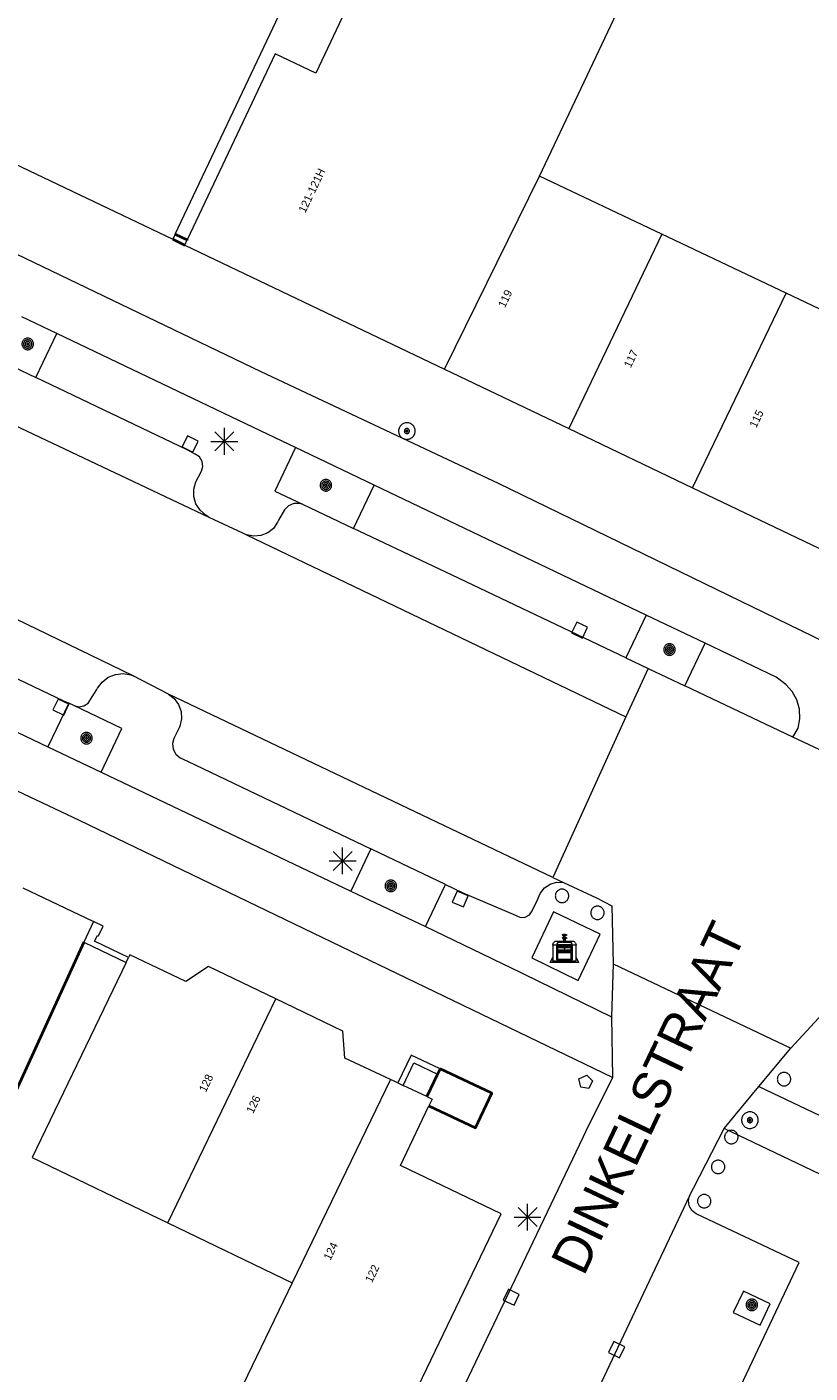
# Model space of a CAD drawing. Header units: metres. Extents: x 135779 to 137489, y 452643 to 455118.
# Tile 164 of 256: x 136343 to 136373, y 454006 to 454056. Entities that reach past the tile are written whole.
import ezdxf
from ezdxf.enums import TextEntityAlignment as Align

# ---------------------------------------------------------------- set-up
doc = ezdxf.new("R2010")
doc.units = ezdxf.units.M
doc.linetypes.add('DGN_Style_4', pattern=[89.853097, 44.898487, -22.449243, 0.056123, -22.449243])
for name, color, linetype, lineweight in [('KTop_BAK_Afval apart plaats', 96, 'Continuous', 13), ('KTop_GBI_Toegangstrap', 40, 'Continuous', 40), ('KTop_NAR_Huisnummer (t)', 7, 'Continuous', 13), ('KTop_NAR_Huisnummer tijdelijk (t)', 7, 'Continuous', 13), ('KTop_ORL_Weg_Straatnaam (t)', 7, 'Continuous', 13), ('KTop_PAL_Afsluitpaal', 222, 'Continuous', 13), ('KTop_PAL_Lichtmast', 40, 'Continuous', 13), ('KTop_PND_Grondvlaksituatie van BAG-pand [tachy]', 1, 'Continuous', 13), ('KTop_PND_Pandscheiding', 40, 'Continuous', 13), ('KTop_PUT_Brandkraan of -put', 1, 'Continuous', 13), ('KTop_PUT_Inspectie- of rioolput', 15, 'Continuous', 13), ('KTop_PUT_Kolk', 15, 'Continuous', 13), ('KTop_SHD_Hek (l)', 15, 'DGN_Style_4', 40), ('KTop_SHD_Muur', 15, 'Continuous', 13), ('KTop_SHD_Muur (l)', 15, 'Continuous', 40), ('KTop_VGO_Boom', 92, 'Continuous', 13), ('KTop_WGD_Fietspad', 40, 'Continuous', 13), ('KTop_WGD_Parkeervlak', 251, 'Continuous', 13), ('KTop_WGD_Rijbaan_Lokale weg', 251, 'Continuous', 13), ('KTop_WGD_Rijbaan_Lokale weg_verkeersdrempel', 40, 'Continuous', 13), ('KTop_WGD_Voetpad', 251, 'Continuous', 13)]:
    doc.layers.add(name, color=color, linetype=linetype, lineweight=lineweight)
doc.styles.add('Style-ROVU', font='ROVU.shx')
doc.styles.add('Style-ROVUCURSIEF', font='ROVUCURSIEF.shx')

# ---------------------------------------------------------------- blocks, each defined once
blk = doc.blocks.new('BAK_Afval_apart_plaats')
at = {"layer": 'KTop_BAK_Afval apart plaats'}
for p, q in [((-0.073, 0.513), (-0.072, 0.515)), ((-0.073, 0.513), (-0.073, 0.49)), ((-0.072, 0.511), (-0.073, 0.513)), ((-0.072, 0.511), (-0.073, 0.513)), ((-0.072, 0.515), (-0.071, 0.516)), ((-0.07, 0.51), (-0.072, 0.511)), ((-0.07, 0.51), (-0.072, 0.511)), ((-0.071, 0.516), (-0.07, 0.517)), ((-0.07, 0.517), (-0.067, 0.519)), ((-0.069, 0.509), (-0.07, 0.51)), ((-0.069, 0.509), (-0.07, 0.51)), ((-0.066, 0.507), (-0.069, 0.509)), ((-0.066, 0.507), (-0.069, 0.509)), ((-0.067, 0.519), (-0.065, 0.52)), ((-0.063, 0.506), (-0.066, 0.507)), ((-0.063, 0.506), (-0.066, 0.507)), ((-0.065, 0.52), (-0.061, 0.521)), ((-0.059, 0.505), (-0.063, 0.506)), ((-0.059, 0.505), (-0.063, 0.506)), ((-0.061, 0.521), (-0.055, 0.523)), ((-0.054, 0.504), (-0.059, 0.505)), ((-0.054, 0.504), (-0.059, 0.505)), ((-0.055, 0.523), (-0.049, 0.524)), ((-0.048, 0.503), (-0.054, 0.504)), ((-0.048, 0.503), (-0.054, 0.504)), ((-0.049, 0.524), (-0.043, 0.525)), ((-0.043, 0.502), (-0.048, 0.503)), ((-0.043, 0.502), (-0.048, 0.503)), ((-0.043, 0.525), (-0.035, 0.526)), ((-0.036, 0.501), (-0.043, 0.502)), ((-0.036, 0.501), (-0.043, 0.502)), ((-0.035, 0.526), (-0.029, 0.527)), ((-0.029, 0.527), (-0.023, 0.527)), ((-0.023, 0.527), (-0.013, 0.528)), ((-0.013, 0.528), (-0.005, 0.528)), ((-0.005, 0.528), (0, 0.528)), ((0, 0.528), (0.005, 0.528)), ((0.005, 0.528), (0.013, 0.528)), ((0.013, 0.528), (0.023, 0.527)), ((0.023, 0.527), (0.029, 0.527)), ((0.029, 0.527), (0.035, 0.526)), ((0.035, 0.526), (0.043, 0.525)), ((0.036, 0.501), (0.043, 0.502)), ((0.043, 0.502), (0.036, 0.501)), ((0.043, 0.525), (0.049, 0.524)), ((0.043, 0.502), (0.048, 0.503)), ((0.048, 0.503), (0.043, 0.502)), ((0.048, 0.503), (0.054, 0.504)), ((0.054, 0.504), (0.048, 0.503)), ((0.049, 0.524), (0.055, 0.523)), ((0.054, 0.504), (0.059, 0.505)), ((0.059, 0.505), (0.054, 0.504)), ((0.055, 0.523), (0.061, 0.521)), ((0.059, 0.505), (0.063, 0.506)), ((0.063, 0.506), (0.059, 0.505)), ((0.061, 0.521), (0.065, 0.52)), ((0.063, 0.506), (0.066, 0.507)), ((0.066, 0.507), (0.063, 0.506)), ((0.065, 0.52), (0.067, 0.519)), ((0.066, 0.507), (0.069, 0.509)), ((0.069, 0.509), (0.066, 0.507)), ((0.067, 0.519), (0.07, 0.517)), ((0.069, 0.509), (0.07, 0.51)), ((0.07, 0.51), (0.069, 0.509)), ((0.07, 0.517), (0.071, 0.516)), ((0.07, 0.51), (0.072, 0.511)), ((0.072, 0.511), (0.07, 0.51)), ((0.071, 0.516), (0.072, 0.515)), ((0.072, 0.515), (0.073, 0.513)), ((0.072, 0.511), (0.073, 0.513)), ((0.073, 0.513), (0.072, 0.511)), ((0.073, 0.513), (0.073, 0.49)), ((-0.43, 0.141), (-0.425, 0.168)), ((-0.43, 0.118), (-0.43, 0.141)), ((-0.29, 0.118), (-0.43, 0.118)), ((-0.43, 0.118), (-0.43, -0.457)), ((-0.29, 0.118), (-0.43, 0.118)), ((-0.425, 0.168), (-0.416, 0.193)), ((-0.416, 0.193), (-0.403, 0.215)), ((-0.403, 0.215), (-0.384, 0.24)), ((-0.384, 0.24), (-0.364, 0.258)), ((-0.364, 0.258), (-0.342, 0.272)), ((-0.342, 0.272), (0, 0.272)), ((-0.282, 0.167), (-0.29, 0.146)), ((-0.282, 0.167), (-0.29, 0.146)), ((-0.29, 0.146), (-0.29, 0.118)), ((-0.29, 0.146), (-0.29, 0.118)), ((-0.29, -0.429), (-0.29, 0.118)), ((-0.29, 0.118), (-0.29, -0.429)), ((-0.273, 0.186), (-0.282, 0.167)), ((-0.273, 0.186), (-0.282, 0.167)), ((-0.248, 0.217), (-0.273, 0.186)), ((-0.248, 0.217), (-0.273, 0.186)), ((0.248, 0.217), (-0.248, 0.217)), ((0.248, 0.217), (-0.248, 0.217)), ((-0.242, 0.081), (-0.242, 0.153)), ((-0.242, 0.153), (0.242, 0.153)), ((0.242, 0.081), (-0.242, 0.081)), ((-0.242, 0.034), (-0.242, 0.081)), ((-0.242, 0.081), (0.242, 0.081)), ((-0.242, -0.059), (-0.242, 0.034)), ((-0.242, 0.034), (0.242, 0.034)), ((0.242, 0.034), (-0.242, 0.034)), ((-0.073, 0.49), (-0.072, 0.488)), ((-0.073, 0.399), (-0.073, 0.376)), ((-0.072, 0.397), (-0.073, 0.399)), ((-0.073, 0.376), (-0.072, 0.374)), ((-0.072, 0.488), (-0.07, 0.486)), ((-0.07, 0.396), (-0.072, 0.397)), ((-0.072, 0.374), (-0.07, 0.373)), ((-0.07, 0.486), (-0.069, 0.485)), ((-0.069, 0.395), (-0.07, 0.396)), ((-0.07, 0.373), (-0.069, 0.371)), ((-0.069, 0.485), (-0.066, 0.484)), ((-0.066, 0.394), (-0.069, 0.395)), ((-0.069, 0.371), (-0.066, 0.37)), ((-0.066, 0.484), (-0.063, 0.483)), ((-0.063, 0.392), (-0.066, 0.394)), ((-0.066, 0.37), (-0.063, 0.369)), ((-0.063, 0.483), (-0.059, 0.482)), ((-0.059, 0.391), (-0.063, 0.392)), ((-0.063, 0.369), (-0.059, 0.368)), ((-0.059, 0.482), (-0.054, 0.481)), ((-0.054, 0.39), (-0.059, 0.391)), ((-0.059, 0.368), (-0.054, 0.367)), ((-0.054, 0.481), (-0.048, 0.48)), ((-0.048, 0.389), (-0.054, 0.39)), ((-0.054, 0.367), (-0.048, 0.366)), ((-0.048, 0.48), (-0.043, 0.479)), ((-0.043, 0.388), (-0.048, 0.389)), ((-0.048, 0.366), (-0.043, 0.365)), ((-0.043, 0.479), (-0.036, 0.478)), ((-0.036, 0.388), (-0.043, 0.388)), ((-0.043, 0.365), (-0.036, 0.364)), ((-0.03, 0.501), (-0.036, 0.501)), ((-0.03, 0.501), (-0.036, 0.501)), ((-0.036, 0.478), (-0.03, 0.478)), ((-0.03, 0.387), (-0.036, 0.388)), ((-0.036, 0.364), (-0.03, 0.364)), ((-0.021, 0.5), (-0.03, 0.501)), ((-0.021, 0.5), (-0.03, 0.501)), ((-0.03, 0.478), (-0.028, 0.478)), ((-0.021, 0.387), (-0.03, 0.387)), ((-0.03, 0.364), (-0.028, 0.364)), ((-0.028, 0.478), (-0.021, 0.477)), ((-0.028, 0.468), (-0.028, 0.478)), ((-0.028, 0.478), (-0.021, 0.477)), ((-0.028, 0.4), (-0.028, 0.468)), ((-0.028, 0.468), (-0.021, 0.468)), ((-0.021, 0.468), (-0.028, 0.468)), ((-0.021, 0.4), (-0.028, 0.4)), ((-0.028, 0.364), (-0.021, 0.363)), ((-0.028, 0.355), (-0.028, 0.364)), ((-0.028, 0.364), (-0.021, 0.363)), ((-0.028, 0.272), (-0.028, 0.355)), ((-0.028, 0.355), (-0.021, 0.354)), ((-0.021, 0.354), (-0.028, 0.355)), ((0.028, 0.272), (-0.028, 0.272)), ((-0.014, 0.5), (-0.021, 0.5)), ((-0.014, 0.5), (-0.021, 0.5)), ((-0.021, 0.477), (-0.014, 0.477)), ((-0.021, 0.477), (-0.014, 0.477)), ((-0.021, 0.468), (-0.014, 0.468)), ((-0.014, 0.468), (-0.021, 0.468)), ((-0.014, 0.399), (-0.021, 0.4)), ((-0.014, 0.386), (-0.021, 0.387)), ((-0.021, 0.363), (-0.014, 0.363)), ((-0.021, 0.363), (-0.014, 0.363)), ((-0.021, 0.354), (-0.014, 0.354)), ((-0.014, 0.354), (-0.021, 0.354)), ((0, 0.5), (-0.014, 0.5)), ((0, 0.5), (-0.014, 0.5)), ((-0.014, 0.477), (0, 0.477)), ((-0.014, 0.477), (0, 0.477)), ((-0.014, 0.468), (0, 0.468)), ((0, 0.468), (-0.014, 0.468)), ((0, 0.399), (-0.014, 0.399)), ((0, 0.386), (-0.014, 0.386)), ((-0.014, 0.363), (0, 0.363)), ((-0.014, 0.363), (0, 0.363)), ((-0.014, 0.354), (0, 0.354)), ((0, 0.354), (-0.014, 0.354)), ((0, 0.5), (0, 0.477)), ((0, 0.477), (0, 0.5)), ((0, 0.477), (0, 0.5)), ((0, 0.5), (0.014, 0.5)), ((0.014, 0.5), (0, 0.5)), ((0.014, 0.477), (0, 0.477)), ((0, 0.477), (0.014, 0.477)), ((0.014, 0.468), (0, 0.468)), ((0, 0.468), (0, 0.399)), ((0, 0.468), (0, 0.399)), ((0.014, 0.468), (0, 0.468)), ((0, 0.399), (0.014, 0.399)), ((0, 0.363), (0, 0.386)), ((0, 0.363), (0, 0.386)), ((0, 0.386), (0.014, 0.386)), ((0.014, 0.363), (0, 0.363)), ((0, 0.363), (0.014, 0.363)), ((0, 0.354), (0.014, 0.354)), ((0, 0.272), (0, 0.354)), ((0, 0.354), (0, 0.272)), ((0.014, 0.354), (0, 0.354)), ((0, 0.272), (0.342, 0.272)), ((0.028, 0.272), (0, 0.272)), ((0, 0.272), (0.028, 0.272)), ((0.014, 0.5), (0.021, 0.5)), ((0.021, 0.5), (0.014, 0.5)), ((0.021, 0.477), (0.014, 0.477)), ((0.014, 0.477), (0.021, 0.477)), ((0.021, 0.468), (0.014, 0.468)), ((0.021, 0.468), (0.014, 0.468)), ((0.014, 0.399), (0.021, 0.4)), ((0.014, 0.386), (0.021, 0.387)), ((0.021, 0.363), (0.014, 0.363)), ((0.014, 0.363), (0.021, 0.363)), ((0.014, 0.354), (0.021, 0.354)), ((0.021, 0.354), (0.014, 0.354)), ((0.021, 0.5), (0.03, 0.501)), ((0.03, 0.501), (0.021, 0.5)), ((0.028, 0.478), (0.021, 0.477)), ((0.021, 0.477), (0.028, 0.478)), ((0.021, 0.468), (0.028, 0.468)), ((0.028, 0.468), (0.021, 0.468)), ((0.028, 0.468), (0.021, 0.468)), ((0.021, 0.4), (0.028, 0.4)), ((0.021, 0.387), (0.03, 0.387)), ((0.028, 0.364), (0.021, 0.363)), ((0.021, 0.363), (0.028, 0.364)), ((0.021, 0.354), (0.028, 0.355)), ((0.028, 0.355), (0.021, 0.354)), ((0.03, 0.478), (0.028, 0.478)), ((0.028, 0.478), (0.028, 0.468)), ((0.028, 0.4), (0.028, 0.468)), ((0.03, 0.364), (0.028, 0.364)), ((0.028, 0.364), (0.028, 0.355)), ((0.028, 0.355), (0.028, 0.272)), ((0.03, 0.501), (0.036, 0.501)), ((0.036, 0.501), (0.03, 0.501)), ((0.036, 0.478), (0.03, 0.478)), ((0.03, 0.387), (0.036, 0.388)), ((0.036, 0.364), (0.03, 0.364)), ((0.043, 0.479), (0.036, 0.478)), ((0.036, 0.388), (0.043, 0.388)), ((0.043, 0.365), (0.036, 0.364)), ((0.048, 0.48), (0.043, 0.479)), ((0.043, 0.388), (0.048, 0.389)), ((0.048, 0.366), (0.043, 0.365)), ((0.054, 0.481), (0.048, 0.48)), ((0.048, 0.389), (0.054, 0.39)), ((0.054, 0.367), (0.048, 0.366)), ((0.059, 0.482), (0.054, 0.481)), ((0.054, 0.39), (0.059, 0.391)), ((0.059, 0.368), (0.054, 0.367)), ((0.063, 0.483), (0.059, 0.482)), ((0.059, 0.391), (0.063, 0.392)), ((0.063, 0.369), (0.059, 0.368)), ((0.066, 0.484), (0.063, 0.483)), ((0.063, 0.392), (0.066, 0.394)), ((0.066, 0.37), (0.063, 0.369)), ((0.069, 0.485), (0.066, 0.484)), ((0.066, 0.394), (0.069, 0.395)), ((0.069, 0.371), (0.066, 0.37)), ((0.07, 0.486), (0.069, 0.485)), ((0.069, 0.395), (0.07, 0.396)), ((0.07, 0.373), (0.069, 0.371)), ((0.072, 0.488), (0.07, 0.486)), ((0.07, 0.396), (0.072, 0.397)), ((0.072, 0.374), (0.07, 0.373)), ((0.073, 0.49), (0.072, 0.488)), ((0.072, 0.397), (0.073, 0.399)), ((0.073, 0.376), (0.072, 0.374)), ((0.073, 0.399), (0.073, 0.376)), ((0.242, 0.153), (0.242, 0.081)), ((0.242, 0.081), (0.242, 0.034)), ((0.242, 0.034), (0.242, -0.059)), ((0.273, 0.186), (0.248, 0.217)), ((0.273, 0.186), (0.248, 0.217)), ((0.282, 0.167), (0.273, 0.186)), ((0.282, 0.167), (0.273, 0.186)), ((0.29, 0.146), (0.282, 0.167)), ((0.29, 0.146), (0.282, 0.167)), ((0.29, 0.118), (0.29, 0.146)), ((0.29, 0.118), (0.29, 0.146)), ((0.43, 0.118), (0.29, 0.118)), ((0.29, 0.118), (0.29, -0.429)), ((0.43, 0.118), (0.29, 0.118)), ((0.29, -0.429), (0.29, 0.118)), ((0.342, 0.272), (0.364, 0.258)), ((0.364, 0.258), (0.384, 0.24)), ((0.384, 0.24), (0.403, 0.215)), ((0.403, 0.215), (0.416, 0.193)), ((0.416, 0.193), (0.425, 0.168)), ((0.425, 0.168), (0.43, 0.141)), ((0.43, 0.141), (0.43, 0.118)), ((0.43, -0.457), (0.43, 0.118)), ((-0.528, -0.528), (-0.43, -0.332)), ((-0.43, -0.332), (-0.43, -0.457)), ((-0.43, -0.457), (0.43, -0.457)), ((-0.43, -0.457), (0.43, -0.457)), ((0.29, -0.429), (-0.29, -0.429)), ((-0.29, -0.429), (0.29, -0.429)), ((0.242, -0.059), (-0.242, -0.059)), ((-0.242, -0.059), (-0.242, -0.092)), ((0.242, -0.059), (-0.242, -0.059)), ((-0.242, -0.092), (0.242, -0.092)), ((-0.242, -0.11), (-0.242, -0.092)), ((-0.242, -0.092), (0.242, -0.092)), ((0.242, -0.11), (-0.242, -0.11)), ((0.242, -0.11), (-0.242, -0.11)), ((-0.242, -0.147), (0.242, -0.147)), ((-0.242, -0.41), (-0.242, -0.147)), ((0.242, -0.41), (-0.242, -0.41)), ((0.242, -0.11), (0.242, -0.059)), ((0.242, -0.092), (0.242, -0.11)), ((0.242, -0.092), (0.242, -0.11)), ((0.242, -0.147), (0.242, -0.41)), ((0.43, -0.457), (0.43, -0.332)), ((0.43, -0.332), (0.528, -0.528)), ((0.528, -0.528), (-0.528, -0.528))]:
    blk.add_line(p, q, dxfattribs=at)
at = {"layer": 'KTop_BAK_Afval apart plaats', "flags": 128}
blk.add_lwpolyline([(0.029, 0.413), (0.035, 0.412), (0.043, 0.411), (0.049, 0.41), (0.055, 0.409), (0.061, 0.407), (0.065, 0.406), (0.067, 0.405), (0.07, 0.403), (0.071, 0.402), (0.072, 0.401), (0.073, 0.399), (0.072, 0.397), (0.07, 0.396), (0.069, 0.395), (0.066, 0.394), (0.063, 0.392), (0.059, 0.391), (0.054, 0.39), (0.048, 0.389), (0.043, 0.388), (0.036, 0.388), (0.03, 0.387), (0.021, 0.387), (0.014, 0.386), (0, 0.386), (-0.014, 0.386), (-0.021, 0.387), (-0.03, 0.387), (-0.036, 0.388), (-0.043, 0.388), (-0.048, 0.389), (-0.054, 0.39), (-0.059, 0.391), (-0.063, 0.392), (-0.066, 0.394), (-0.069, 0.395), (-0.07, 0.396), (-0.072, 0.397), (-0.073, 0.399), (-0.072, 0.401), (-0.071, 0.402), (-0.07, 0.403), (-0.067, 0.405), (-0.065, 0.406), (-0.061, 0.407), (-0.055, 0.409), (-0.049, 0.41), (-0.043, 0.411), (-0.035, 0.412), (-0.029, 0.413), (-0.028, 0.413), (-0.028, 0.4), (-0.021, 0.4), (-0.014, 0.399), (0, 0.399), (0.014, 0.399), (0.021, 0.4), (0.028, 0.4), (0.028, 0.413), (0.029, 0.413), (0.028, 0.413)], dxfattribs=at)
at = {"layer": 'KTop_BAK_Afval apart plaats'}
for p in [(0, 0), (-0.43, -0.457)]:
    blk.add_point(p, dxfattribs=at)
blk = doc.blocks.new('PAL_Lichtmast')
at = {"layer": 'KTop_PAL_Lichtmast'}
for p, q in [((-0.354, -0.354), (0.354, 0.354)), ((0.354, -0.354), (-0.354, 0.354)), ((0, -0.5), (0, 0.5)), ((-0.5, 0), (0.5, 0))]:
    blk.add_line(p, q, dxfattribs=at)
blk = doc.blocks.new('PAL_Afsluitpaal')
at = {"layer": 'KTop_PAL_Afsluitpaal', "flags": 128}
blk.add_lwpolyline([(0.25, 0), (0.249, 0.026), (0.245, 0.052), (0.238, 0.077), (0.228, 0.102), (0.217, 0.125), (0.202, 0.147), (0.186, 0.167), (0.167, 0.186), (0.147, 0.202), (0.125, 0.217), (0.102, 0.228), (0.077, 0.238), (0.052, 0.245), (0.026, 0.249), (0, 0.25), (-0.026, 0.249), (-0.052, 0.245), (-0.077, 0.238), (-0.102, 0.228), (-0.125, 0.217), (-0.147, 0.202), (-0.167, 0.186), (-0.186, 0.167), (-0.202, 0.147), (-0.217, 0.125), (-0.228, 0.102), (-0.238, 0.077), (-0.245, 0.052), (-0.249, 0.026), (-0.25, 0), (-0.249, -0.026), (-0.245, -0.052), (-0.238, -0.077), (-0.228, -0.102), (-0.217, -0.125), (-0.202, -0.147), (-0.186, -0.167), (-0.167, -0.186), (-0.147, -0.202), (-0.125, -0.217), (-0.102, -0.228), (-0.077, -0.238), (-0.052, -0.245), (-0.026, -0.249), (0, -0.25), (0.026, -0.249), (0.052, -0.245), (0.077, -0.238), (0.102, -0.228), (0.125, -0.217), (0.147, -0.202), (0.167, -0.186), (0.186, -0.167), (0.202, -0.147), (0.217, -0.125), (0.228, -0.102), (0.238, -0.077), (0.245, -0.052), (0.249, -0.026), (0.25, 0)], dxfattribs=at)
blk = doc.blocks.new('PUT_Brandkraan_of_-put')
at = {"layer": 'KTop_PUT_Brandkraan of -put'}
for p, q in [((-0.25, 0.034), (0, 0.25)), ((-0.158, -0.25), (-0.25, 0.034)), ((0, 0.25), (0.25, 0.033)), ((0.25, 0.033), (0.158, -0.25)), ((0.158, -0.25), (-0.158, -0.25))]:
    blk.add_line(p, q, dxfattribs=at)
blk = doc.blocks.new('PUT_Inspectie-_of_rioolput')
at = {"layer": 'KTop_PUT_Inspectie- of rioolput', "flags": 128}
for points in [[(0.31, 0), (0.308, 0.032), (0.303, 0.064), (0.294, 0.095), (0.283, 0.126), (0.268, 0.155), (0.25, 0.182), (0.23, 0.207), (0.207, 0.23), (0.182, 0.25), (0.154, 0.268), (0.126, 0.283), (0.095, 0.294), (0.064, 0.303), (0.032, 0.308), (0, 0.309), (-0.032, 0.308), (-0.064, 0.303), (-0.096, 0.294), (-0.126, 0.283), (-0.155, 0.268), (-0.182, 0.25), (-0.207, 0.23), (-0.23, 0.207), (-0.25, 0.182), (-0.268, 0.154), (-0.283, 0.126), (-0.294, 0.095), (-0.303, 0.064), (-0.308, 0.032), (-0.309, 0), (-0.308, -0.032), (-0.303, -0.064), (-0.294, -0.096), (-0.283, -0.126), (-0.268, -0.155), (-0.25, -0.182), (-0.23, -0.207), (-0.207, -0.23), (-0.182, -0.25), (-0.155, -0.268), (-0.126, -0.283), (-0.096, -0.294), (-0.064, -0.303), (-0.032, -0.308), (0, -0.309), (0.032, -0.308), (0.064, -0.303), (0.095, -0.294), (0.126, -0.283), (0.155, -0.268), (0.182, -0.25), (0.207, -0.23), (0.23, -0.207), (0.25, -0.182), (0.268, -0.155), (0.283, -0.126), (0.294, -0.096), (0.303, -0.064), (0.308, -0.032), (0.31, 0)], [(0.095, 0), (0.094, 0.009), (0.092, 0.019), (0.09, 0.029), (0.086, 0.038), (0.082, 0.047), (0.076, 0.055), (0.07, 0.063), (0.063, 0.07), (0.055, 0.076), (0.047, 0.082), (0.038, 0.086), (0.029, 0.09), (0.019, 0.092), (0.009, 0.094), (0, 0.094), (-0.01, 0.094), (-0.02, 0.092), (-0.029, 0.09), (-0.039, 0.086), (-0.048, 0.082), (-0.056, 0.076), (-0.064, 0.07), (-0.071, 0.063), (-0.077, 0.055), (-0.082, 0.047), (-0.087, 0.038), (-0.09, 0.029), (-0.093, 0.019), (-0.094, 0.009), (-0.095, 0), (-0.094, -0.01), (-0.093, -0.02), (-0.09, -0.029), (-0.087, -0.039), (-0.082, -0.048), (-0.077, -0.056), (-0.071, -0.064), (-0.064, -0.071), (-0.056, -0.077), (-0.047, -0.082), (-0.039, -0.087), (-0.029, -0.09), (-0.02, -0.093), (-0.01, -0.094), (0, -0.095), (0.009, -0.094), (0.019, -0.093), (0.029, -0.09), (0.038, -0.087), (0.047, -0.082), (0.055, -0.077), (0.063, -0.071), (0.07, -0.064), (0.076, -0.056), (0.082, -0.047), (0.086, -0.039), (0.09, -0.029), (0.092, -0.02), (0.094, -0.01), (0.095, 0)], [(0.035, 0), (0.034, 0.003), (0.034, 0.007), (0.033, 0.01), (0.031, 0.014), (0.03, 0.017), (0.028, 0.02), (0.026, 0.023), (0.023, 0.026), (0.02, 0.028), (0.017, 0.03), (0.014, 0.031), (0.01, 0.033), (0.007, 0.034), (0.003, 0.034), (0, 0.034), (-0.004, 0.034), (-0.007, 0.034), (-0.011, 0.033), (-0.014, 0.031), (-0.018, 0.03), (-0.021, 0.028), (-0.023, 0.026), (-0.026, 0.023), (-0.028, 0.02), (-0.03, 0.017), (-0.032, 0.014), (-0.033, 0.01), (-0.034, 0.007), (-0.035, 0.003), (-0.035, 0), (-0.035, -0.004), (-0.034, -0.007), (-0.033, -0.011), (-0.032, -0.014), (-0.03, -0.018), (-0.028, -0.021), (-0.026, -0.023), (-0.023, -0.026), (-0.021, -0.028), (-0.017, -0.03), (-0.014, -0.032), (-0.011, -0.033), (-0.007, -0.034), (-0.004, -0.035), (0, -0.035), (0.003, -0.035), (0.007, -0.034), (0.01, -0.033), (0.014, -0.032), (0.017, -0.03), (0.02, -0.028), (0.023, -0.026), (0.026, -0.023), (0.028, -0.021), (0.03, -0.017), (0.031, -0.014), (0.033, -0.011), (0.034, -0.007), (0.034, -0.004), (0.035, 0)], [(0.01, 0.02), (0.007, 0.02), (0.005, 0.021), (0.003, 0.022), (0.001, 0.022), (-0.001, 0.022), (-0.004, 0.022), (-0.006, 0.021), (-0.008, 0.02), (-0.01, 0.019), (-0.012, 0.018), (-0.014, 0.017), (-0.016, 0.015), (-0.017, 0.013), (-0.019, 0.012), (-0.02, 0.009), (-0.021, 0.007), (-0.022, 0.005), (-0.022, 0.003), (-0.022, 0.001), (-0.022, -0.001), (-0.022, -0.004), (-0.022, -0.006), (-0.021, -0.008), (-0.02, -0.01), (-0.019, -0.012), (-0.017, -0.014), (-0.016, -0.016), (-0.014, -0.017), (-0.012, -0.019), (-0.01, -0.02), (-0.008, -0.021), (-0.006, -0.022), (-0.003, -0.022), (-0.001, -0.022), (0.001, -0.022), (0.003, -0.022), (0.005, -0.022), (0.008, -0.021), (0.01, -0.02), (0.012, -0.019), (0.014, -0.017), (0.015, -0.016), (0.017, -0.014), (0.018, -0.012), (0.02, -0.01), (0.02, -0.008), (0.021, -0.006), (0.022, -0.003), (0.022, -0.001), (0.022, 0.001), (0.022, 0.003), (0.021, 0.005), (0.02, 0.008), (0.019, 0.01), (0.018, 0.012), (0.017, 0.014), (0.015, 0.015), (0.013, 0.017), (0.012, 0.018), (0.01, 0.02)]]:
    blk.add_lwpolyline(points, dxfattribs=at)
blk = doc.blocks.new('PUT_Kolk')
at = {"layer": 'KTop_PUT_Kolk', "flags": 128}
blk.add_lwpolyline([(0.225, -0.225), (0.225, 0.225), (-0.225, 0.225), (-0.225, -0.225), (0.225, -0.225)], dxfattribs=at)
blk = doc.blocks.new('VGO_Boom')
at = {"layer": 'KTop_VGO_Boom', "flags": 128}
for points in [[(0.215, 0), (0.214, 0.022), (0.21, 0.045), (0.204, 0.066), (0.196, 0.087), (0.186, 0.108), (0.174, 0.126), (0.16, 0.144), (0.144, 0.16), (0.126, 0.174), (0.107, 0.186), (0.087, 0.196), (0.066, 0.204), (0.045, 0.21), (0.022, 0.214), (-0.001, 0.215), (-0.023, 0.214), (-0.045, 0.21), (-0.067, 0.204), (-0.088, 0.196), (-0.108, 0.186), (-0.127, 0.174), (-0.144, 0.16), (-0.16, 0.144), (-0.174, 0.126), (-0.187, 0.107), (-0.197, 0.087), (-0.205, 0.066), (-0.211, 0.045), (-0.214, 0.022), (-0.215, -0.001), (-0.214, -0.023), (-0.211, -0.045), (-0.205, -0.067), (-0.197, -0.088), (-0.187, -0.108), (-0.174, -0.127), (-0.16, -0.144), (-0.144, -0.16), (-0.127, -0.174), (-0.108, -0.187), (-0.088, -0.197), (-0.067, -0.205), (-0.045, -0.211), (-0.023, -0.214), (0, -0.215), (0.022, -0.214), (0.045, -0.211), (0.066, -0.205), (0.087, -0.197), (0.108, -0.187), (0.126, -0.174), (0.144, -0.16), (0.16, -0.144), (0.174, -0.127), (0.186, -0.108), (0.196, -0.088), (0.204, -0.067), (0.21, -0.045), (0.214, -0.023), (0.215, -0.001)], [(0.155, 0), (0.154, 0.016), (0.152, 0.032), (0.147, 0.048), (0.142, 0.063), (0.134, 0.078), (0.125, 0.091), (0.115, 0.104), (0.104, 0.115), (0.091, 0.125), (0.077, 0.134), (0.063, 0.142), (0.048, 0.147), (0.032, 0.152), (0.016, 0.154), (-0.001, 0.155), (-0.017, 0.154), (-0.033, 0.152), (-0.048, 0.147), (-0.064, 0.142), (-0.078, 0.134), (-0.092, 0.125), (-0.104, 0.115), (-0.116, 0.104), (-0.126, 0.091), (-0.135, 0.077), (-0.142, 0.063), (-0.148, 0.048), (-0.152, 0.032), (-0.155, 0.016), (-0.155, -0.001), (-0.155, -0.017), (-0.152, -0.033), (-0.148, -0.048), (-0.142, -0.064), (-0.135, -0.078), (-0.126, -0.092), (-0.116, -0.104), (-0.104, -0.116), (-0.092, -0.126), (-0.078, -0.135), (-0.064, -0.142), (-0.048, -0.148), (-0.033, -0.152), (-0.017, -0.155), (0, -0.155), (0.016, -0.155), (0.032, -0.152), (0.048, -0.148), (0.063, -0.142), (0.078, -0.135), (0.091, -0.126), (0.104, -0.116), (0.115, -0.104), (0.125, -0.092), (0.134, -0.078), (0.142, -0.064), (0.147, -0.048), (0.152, -0.033), (0.154, -0.017), (0.155, -0.001)], [(0.095, 0), (0.094, 0.01), (0.093, 0.02), (0.09, 0.029), (0.087, 0.039), (0.082, 0.048), (0.077, 0.056), (0.071, 0.064), (0.064, 0.071), (0.056, 0.077), (0.047, 0.082), (0.039, 0.087), (0.029, 0.09), (0.02, 0.093), (0.01, 0.094), (-0.001, 0.095), (-0.01, 0.094), (-0.02, 0.093), (-0.03, 0.09), (-0.039, 0.087), (-0.048, 0.082), (-0.056, 0.077), (-0.064, 0.071), (-0.071, 0.064), (-0.077, 0.056), (-0.083, 0.047), (-0.087, 0.039), (-0.091, 0.029), (-0.093, 0.02), (-0.095, 0.01), (-0.095, -0.001), (-0.095, -0.01), (-0.093, -0.02), (-0.091, -0.03), (-0.087, -0.039), (-0.083, -0.048), (-0.077, -0.056), (-0.071, -0.064), (-0.064, -0.071), (-0.056, -0.077), (-0.048, -0.083), (-0.039, -0.087), (-0.03, -0.091), (-0.02, -0.093), (-0.01, -0.095), (0, -0.095), (0.01, -0.095), (0.02, -0.093), (0.029, -0.091), (0.039, -0.087), (0.048, -0.083), (0.056, -0.077), (0.064, -0.071), (0.071, -0.064), (0.077, -0.056), (0.082, -0.048), (0.087, -0.039), (0.09, -0.03), (0.093, -0.02), (0.094, -0.01), (0.095, -0.001)], [(0.035, 0), (0.035, 0.004), (0.034, 0.007), (0.033, 0.011), (0.032, 0.014), (0.03, 0.018), (0.028, 0.021), (0.026, 0.023), (0.023, 0.026), (0.021, 0.028), (0.017, 0.03), (0.014, 0.032), (0.011, 0.033), (0.007, 0.034), (0.004, 0.035), (-0.001, 0.035), (-0.004, 0.035), (-0.008, 0.034), (-0.011, 0.033), (-0.015, 0.032), (-0.018, 0.03), (-0.021, 0.028), (-0.024, 0.026), (-0.027, 0.023), (-0.029, 0.021), (-0.031, 0.017), (-0.032, 0.014), (-0.034, 0.011), (-0.035, 0.007), (-0.035, 0.004), (-0.035, -0.001), (-0.035, -0.004), (-0.035, -0.008), (-0.034, -0.011), (-0.032, -0.015), (-0.031, -0.018), (-0.029, -0.021), (-0.027, -0.024), (-0.024, -0.027), (-0.021, -0.029), (-0.018, -0.031), (-0.015, -0.032), (-0.011, -0.034), (-0.008, -0.035), (-0.004, -0.035), (0, -0.035), (0.004, -0.035), (0.007, -0.035), (0.011, -0.034), (0.014, -0.032), (0.018, -0.031), (0.021, -0.029), (0.023, -0.027), (0.026, -0.024), (0.028, -0.021), (0.03, -0.018), (0.032, -0.015), (0.033, -0.011), (0.034, -0.008), (0.035, -0.004), (0.035, 0)]]:
    blk.add_lwpolyline(points, dxfattribs=at)

msp = doc.modelspace()

# ---------------------------------------------------------------- linework, layer by layer
at = {"layer": 'KTop_GBI_Toegangstrap', "flags": 128}
for points in [[(136358.418, 454015.683), (136360.157, 454014.862), (136360.765, 454016.15), (136358.829, 454017.063)], [(136358.829, 454017.063), (136358.735, 454016.864)], [(136358.735, 454016.864), (136358.339, 454016.024)]]:
    msp.add_lwpolyline(points, dxfattribs=at)
at = {"layer": 'KTop_PND_Grondvlaksituatie van BAG-pand [tachy]', "flags": 128}
for points in [[(136365.353, 454056.753), (136359.38, 454059.59), (136357.493, 454060.487), (136357.231, 454060.611), (136354.2, 454054.175), (136352.686, 454054.895), (136349.403, 454047.962)], [(136348.96, 454048.18), (136353.169, 454057.077)], [(136362.54, 454050.346), (136365.534, 454056.668)], [(136334.377, 454054.898), (136348.867, 454047.992)], [(136367.092, 454048.181), (136362.54, 454050.346)], [(136348.96, 454048.18), (136348.867, 454047.992)], [(136371.728, 454045.976), (136367.092, 454048.181)], [(136349.313, 454047.772), (136349.403, 454047.962)], [(136349.313, 454047.772), (136358.996, 454043.144)], [(136376.409, 454043.75), (136371.728, 454045.976)], [(136358.996, 454043.144), (136363.631, 454040.928)], [(136363.631, 454040.928), (136368.239, 454038.726)], [(136368.239, 454038.726), (136372.949, 454036.475)], [(136347.127, 454021.022), (136347.218, 454021.211)], [(136352.706, 454019.676), (136350.201, 454020.881), (136349.361, 454020.311), (136347.267, 454021.313), (136347.218, 454021.211)], [(136347.127, 454021.022), (136343.631, 454013.761), (136348.686, 454011.319)], [(136356.978, 454016.664), (136355.281, 454017.461), (136355.211, 454018.471), (136352.706, 454019.676)], [(136357.252, 454016.535), (136356.978, 454016.664)], [(136357.252, 454016.535), (136357.451, 454016.441)], [(136358.339, 454016.024), (136357.451, 454016.441)], [(136356.431, 454002.06), (136356.491, 454002.031), (136361.111, 454011.661), (136357.354, 454013.462), (136358.418, 454015.683)], [(136358.339, 454016.024), (136358.537, 454015.931), (136358.418, 454015.683)], [(136348.686, 454011.319), (136353.321, 454009.081)], [(136353.321, 454009.081), (136351.161, 454004.601), (136356.431, 454002.06)]]:
    msp.add_lwpolyline(points, dxfattribs=at)
at = {"layer": 'KTop_PND_Pandscheiding', "flags": 128}
for points in [[(136358.996, 454043.144), (136362.54, 454050.346)], [(136367.092, 454048.181), (136363.631, 454040.928)], [(136368.239, 454038.726), (136371.728, 454045.976)], [(136348.686, 454011.319), (136352.706, 454019.676)], [(136356.978, 454016.664), (136353.321, 454009.081)]]:
    msp.add_lwpolyline(points, dxfattribs=at)
at = {"layer": 'KTop_SHD_Hek (l)', "flags": 128}
msp.add_lwpolyline([(136345.56, 454021.778), (136337.631, 454004.517)], dxfattribs=at)
at = {"layer": 'KTop_SHD_Muur', "flags": 128}
for points in [[(136349.403, 454047.962), (136348.96, 454048.18)], [(136348.867, 454047.992), (136349.313, 454047.772)], [(136345.92, 454022.548), (136345.56, 454021.778), (136347.127, 454021.022)], [(136347.218, 454021.211), (136345.957, 454021.819), (136346.061, 454022.036), (136346.106, 454022.014), (136346.28, 454022.374), (136345.92, 454022.548)], [(136358.829, 454017.063), (136357.751, 454017.572), (136357.252, 454016.535)], [(136357.451, 454016.441), (136357.854, 454017.28), (136358.735, 454016.864)]]:
    msp.add_lwpolyline(points, dxfattribs=at)
at = {"layer": 'KTop_SHD_Muur (l)', "flags": 128}
for points in [[(136348.96, 454048.18), (136349.403, 454047.962)], [(136348.867, 454047.992), (136349.313, 454047.772)], [(136349.403, 454047.962), (136349.406, 454047.96)]]:
    msp.add_lwpolyline(points, dxfattribs=at)
at = {"layer": 'KTop_WGD_Fietspad', "flags": 128}
for points in [[(136321.287, 454057.728), (136332.752, 454052.27), (136340.752, 454048.535), (136352.155, 454043.056), (136360.995, 454038.901), (136373.177, 454032.963), (136374.707, 454032.233), (136414.189, 454013.388), (136431.405, 454005.166)], [(136365.254, 454016.74), (136345.391, 454026.321), (136332.673, 454032.338), (136325.418, 454035.857), (136317.855, 454039.443), (136312.3, 454041.818), (136304.146, 454045.129), (136297.85, 454047.437), (136295.896, 454048.255), (136294.239, 454048.88)], [(136344.544, 454044.474), (136343.245, 454045.095)], [(136353.445, 454040.222), (136352.162, 454040.835), (136344.544, 454044.474)], [(136356.378, 454038.821), (136353.445, 454040.222)], [(136366.517, 454033.977), (136356.378, 454038.821)], [(136368.708, 454032.93), (136366.517, 454033.977)], [(136336.18, 454032.902), (136344.219, 454029.068)], [(136371.978, 454029.426), (136372.178, 454029.76), (136372.24, 454030.112), (136372.223, 454030.468), (136372.127, 454030.813), (136371.957, 454031.127), (136371.722, 454031.395), (136371.358, 454031.664), (136368.708, 454032.93)], [(136344.219, 454029.068), (136346.197, 454028.125)], [(136346.197, 454028.125), (136355.505, 454023.686)], [(136355.505, 454023.686), (136358.282, 454022.362)], [(136358.282, 454022.362), (136360.734, 454021.192), (136361.249, 454020.94), (136361.382, 454020.875), (136365.216, 454019.001)], [(136370.71, 454016.406), (136373.983, 454014.846), (136374.073, 454014.803), (136386.958, 454008.661)], [(136421.343, 453989.982), (136419.56, 453990.841), (136409.168, 453995.847), (136378.71, 454010.398), (136369.414, 454014.842)]]:
    msp.add_lwpolyline(points, dxfattribs=at)
at = {"layer": 'KTop_WGD_Parkeervlak', "flags": 128}
for points in [[(136342.464, 454043.461), (136342.934, 454043.236), (136343.761, 454042.84)], [(136353.705, 454038.11), (136355.61, 454037.205)], [(136365.755, 454032.383), (136366.581, 454031.991)], [(136345.182, 454030.608), (136344.993, 454030.691)], [(136359.032, 454023.929), (136356.301, 454025.236), (136356.254, 454025.258)], [(136370.756, 454007.506), (136371.134, 454008.304), (136370.137, 454008.775), (136369.759, 454007.977), (136370.756, 454007.506)]]:
    msp.add_lwpolyline(points, dxfattribs=at)
at = {"layer": 'KTop_WGD_Rijbaan_Lokale weg', "flags": 128}
for points in [[(136324.502, 454049.9), (136329.18, 454047.586), (136350.219, 454037.633)], [(136347.395, 454031.717), (136327.937, 454041.132), (136321.722, 454043.986)], [(136350.219, 454037.633), (136351.47, 454037.046), (136351.623, 454036.973)], [(136351.623, 454036.973), (136365.757, 454030.183)], [(136348.706, 454031.032), (136347.395, 454031.717)], [(136363.028, 454024.197), (136348.706, 454031.032)], [(136365.757, 454030.183), (136363.028, 454024.197)], [(136365.282, 454020.974), (136365.216, 454019.001)], [(136365.282, 454020.974), (136371.902, 454017.836)], [(136365.216, 454019.001), (136365.254, 454016.74)], [(136370.71, 454016.406), (136371.902, 454017.836)], [(136365.254, 454016.74), (136364.251, 454014.711), (136364.163, 454014.527), (136355.601, 453996.601)], [(136369.414, 454014.842), (136370.71, 454016.406)], [(136368.131, 454012.327), (136368.274, 454012.607), (136369.414, 454014.842)], [(136368.131, 454012.327), (136359.367, 453993.785)]]:
    msp.add_lwpolyline(points, dxfattribs=at)
at = {"layer": 'KTop_WGD_Rijbaan_Lokale weg_verkeersdrempel', "flags": 128}
for points in [[(136366.581, 454031.991), (136365.757, 454030.183)], [(136366.581, 454031.991), (136367.949, 454031.341)], [(136371.978, 454029.426), (136367.949, 454031.341)], [(136373.926, 454028.51), (136373.168, 454028.867), (136371.978, 454029.426)], [(136363.028, 454024.197), (136363.432, 454024.004)], [(136363.432, 454024.004), (136364.656, 454023.439), (136365.229, 454023.143), (136365.282, 454020.974)], [(136371.902, 454017.836), (136373.237, 454019.275), (136373.699, 454019.036), (136374.816, 454018.577)]]:
    msp.add_lwpolyline(points, dxfattribs=at)
at = {"layer": 'KTop_WGD_Voetpad', "flags": 128}
for points in [[(136343.761, 454042.84), (136344.544, 454044.474)], [(136350.219, 454037.633), (136350.097, 454037.701), (136349.885, 454037.887), (136349.733, 454038.124), (136349.654, 454038.395), (136349.654, 454038.676), (136349.732, 454038.947), (136349.941, 454039.346), (136349.987, 454039.517), (136349.961, 454039.708), (136349.86, 454039.871), (136349.702, 454039.98), (136349.406, 454040.133), (136343.761, 454042.84)], [(136353.445, 454040.222), (136352.671, 454038.601), (136353.705, 454038.11)], [(136355.61, 454037.205), (136356.378, 454038.821)], [(136353.705, 454038.11), (136353.585, 454038.142), (136353.375, 454038.133), (136353.184, 454038.046), (136353.039, 454037.895), (136352.808, 454037.52), (136352.772, 454037.435), (136352.619, 454037.211), (136352.408, 454037.041), (136352.157, 454036.941), (136351.888, 454036.917), (136351.623, 454036.973)], [(136365.755, 454032.383), (136359.282, 454035.46), (136355.61, 454037.205)], [(136336.954, 454034.525), (136344.8, 454030.776), (136344.993, 454030.691)], [(136366.517, 454033.977), (136365.755, 454032.383)], [(136367.949, 454031.341), (136368.708, 454032.93)], [(136345.182, 454030.608), (136345.366, 454030.558), (136345.553, 454030.588), (136345.712, 454030.692), (136346.036, 454031.201), (136346.06, 454031.247), (136346.234, 454031.481), (136346.464, 454031.658), (136346.734, 454031.766), (136347.023, 454031.797), (136347.31, 454031.748), (136347.395, 454031.717)], [(136344.993, 454030.691), (136344.219, 454029.068)], [(136346.197, 454028.125), (136346.974, 454029.753), (136345.182, 454030.608)], [(136348.706, 454031.032), (136348.926, 454030.864), (136349.088, 454030.641), (136349.181, 454030.38), (136349.195, 454030.104), (136349.13, 454029.835), (136349.102, 454029.772), (136348.91, 454029.372), (136348.865, 454029.19), (136348.889, 454028.98), (136348.989, 454028.793), (136349.15, 454028.656), (136349.413, 454028.532), (136356.254, 454025.258)], [(136356.254, 454025.258), (136355.505, 454023.686)], [(136343.281, 454023.803), (136345.92, 454022.548)], [(136358.282, 454022.362), (136359.032, 454023.929)], [(136359.032, 454023.929), (136359.679, 454023.619), (136361.646, 454022.792), (136361.671, 454022.773), (136361.833, 454022.706), (136362.008, 454022.717), (136362.16, 454022.804), (136362.258, 454022.949), (136362.468, 454023.364), (136362.558, 454023.603), (136362.717, 454023.803), (136362.93, 454023.945), (136363.176, 454024.014), (136363.432, 454024.004)], [(136362.25, 454021.204), (136363.981, 454020.351), (136364.802, 454022.08), (136363.059, 454022.91), (136362.25, 454021.204)], [(136359.367, 453993.785), (136359.736, 453993.68), (136359.85, 453993.63), (136363.719, 453991.866), (136372.216, 454009.843), (136368.37, 454011.661), (136368.211, 454011.781), (136368.11, 454011.953), (136368.085, 454012.151), (136368.131, 454012.327)]]:
    msp.add_lwpolyline(points, dxfattribs=at)

# ---------------------------------------------------------------- block references
at = {"layer": 'KTop_BAK_Afval apart plaats'}
msp.add_blockref('BAK_Afval_apart_plaats', (136363.467, 454021.548), dxfattribs=at)
at = {"layer": 'KTop_PAL_Afsluitpaal'}
for p in [(136363.376, 454023.508), (136364.697, 454022.877), (136371.649, 454016.677), (136369.686, 454014.518), (136369.193, 454013.404), (136368.674, 454012.126)]:
    msp.add_blockref('PAL_Afsluitpaal', p, dxfattribs=at)
at = {"layer": 'KTop_PAL_Lichtmast'}
for p in [(136350.792, 454040.453), (136355.201, 454024.814), (136362.092, 454011.532)]:
    msp.add_blockref('PAL_Lichtmast', p, dxfattribs=at)
at = {"layer": 'KTop_PUT_Brandkraan of -put', "rotation": 64.24947081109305}
msp.add_blockref('PUT_Brandkraan_of_-put', (136364.222, 454016.583), dxfattribs=at)
at = {"layer": 'KTop_PUT_Inspectie- of rioolput'}
for p, rotation in [((136357.594, 454040.838), 244.8254137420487), ((136370.377, 454015.147), 140.3533426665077)]:
    msp.add_blockref('PUT_Inspectie-_of_rioolput', p, dxfattribs=dict(at, rotation=rotation))
at = {"layer": 'KTop_PUT_Kolk'}
for p, rotation in [((136349.517, 454040.358), 243.7413404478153), ((136364.03, 454033.418), 244.5754930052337), ((136344.7, 454030.547), 334.503775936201), ((136359.582, 454023.389), 67.13294369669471), ((136361.481, 454008.546), 154.4694474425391), ((136365.412, 454006.592), 334.7019279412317)]:
    msp.add_blockref('PUT_Kolk', p, dxfattribs=dict(at, rotation=rotation))
at = {"layer": 'KTop_VGO_Boom'}
for p in [(136343.464, 454044.085), (136354.576, 454038.816), (136367.382, 454032.691), (136345.655, 454029.388), (136356.996, 454023.881), (136370.45, 454008.261)]:
    msp.add_blockref('VGO_Boom', p, dxfattribs=at)

# ---------------------------------------------------------------- texts
at = {"layer": 'KTop_NAR_Huisnummer (t)', "style": 'Style-ROVU'}
for s, p in [('128', (136350.256, 454016.831)), ('126', (136352.019, 454016.04)), ('124', (136354.899, 454010.566)), ('122', (136356.446, 454009.729))]:
    msp.add_text(s, height=0.3, rotation=64.3, dxfattribs=at).set_placement(p, align=Align.MIDDLE_RIGHT)
at = {"layer": 'KTop_NAR_Huisnummer tijdelijk (t)', "style": 'Style-ROVUCURSIEF'}
for s, p in [('121-121H', (136353.672, 454049.01)), ('119', (136361.111, 454045.473)), ('117', (136365.799, 454043.233)), ('115', (136370.477, 454040.995))]:
    msp.add_text(s, height=0.3, rotation=64.5, dxfattribs=at).set_placement(p, align=Align.MIDDLE_LEFT)
at = {"layer": 'KTop_ORL_Weg_Straatnaam (t)', "style": 'Style-ROVU'}
msp.add_text('DINKELSTRAAT', height=1.4, rotation=64.5884, dxfattribs=at).set_placement((136364.185, 454009.296))

doc.saveas('drawing.dxf')
